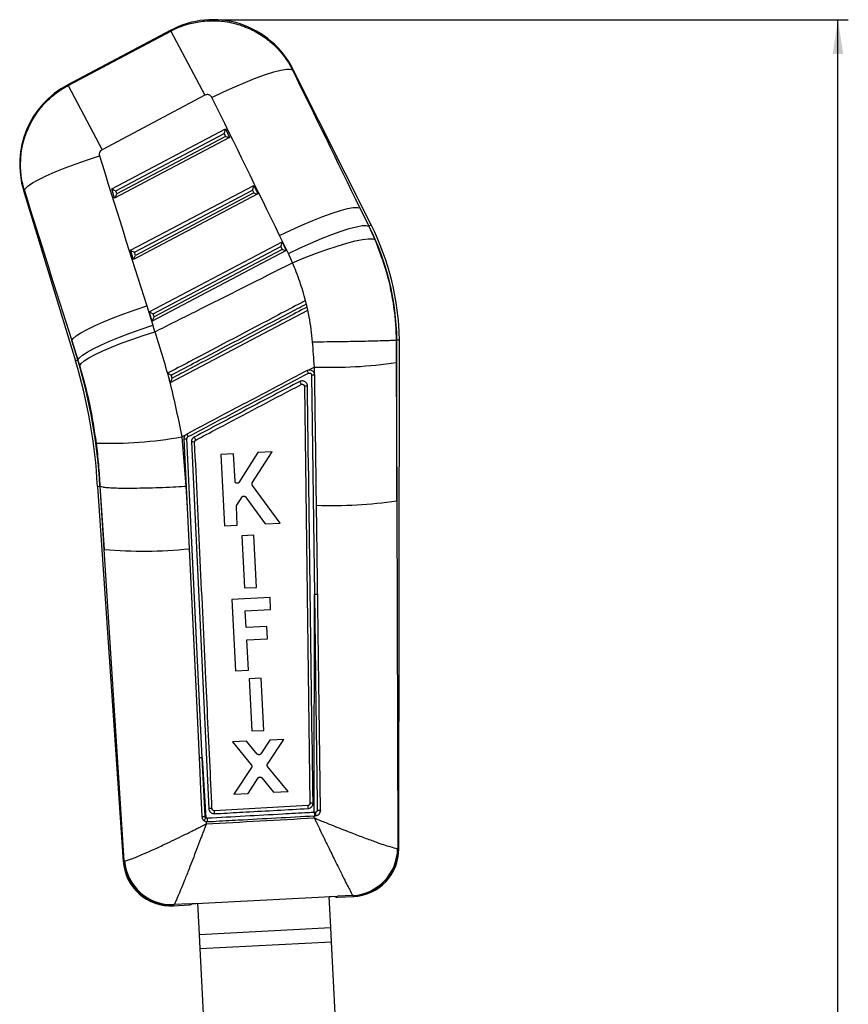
# Model space of a CAD drawing. Extents: x 22 to 388, y 36 to 275.
# Tile 6 of 10: x 117 to 197, y 174 to 269. Entities that reach past the tile are written whole.
import ezdxf

# ---------------------------------------------------------------- set-up
doc = ezdxf.new("R2010")
doc.units = 0
doc.layers.get('0').update_dxf_attribs({"linetype": 'CONTINUOUS'})
doc.styles.add('SLDTEXTSTYLE0', font='TXT', dxfattribs={"width": 0.75})
doc.dimstyles.new('SLDDIMSTYLE1', dxfattribs={"dimtxt": 3.5, "dimasz": 3.302, "dimexe": 0, "dimexo": 0.0625, "dimgap": 0.875, "dimtad": 1, "dimdec": 0, "dimrnd": 1e-09, "dimzin": 12, "dimtxsty": 'SLDTEXTSTYLE0', "dimsah": 1, "dimcen": 0.09, "dimazin": 3, "dimtfac": 1, "dimtofl": 0, "dimtmove": 0, "dimatfit": 3, "dimtolj": 1, "dimtzin": 12})

# ---------------------------------------------------------------- blocks, each defined once
blk = doc.blocks.new('_D_1')
at = {"color": 179, "linetype": 'CONTINUOUS'}
for p, q in [((136.524, 269.015), (196.784, 269.015)), ((195.784, 61.602), (195.784, 269.015)), ((148.175, 61.602), (196.784, 61.602))]:
    blk.add_line(p, q, dxfattribs=at)
for points in [[(195.784, 269.015), (195.276, 265.713), (196.292, 265.713)], [(195.784, 61.602), (196.292, 64.904), (195.276, 64.904)]]:
    blk.add_solid(points, dxfattribs=at)
at = {"color": 179, "linetype": 'CONTINUOUS', "insert": (191.272, 162.844, 0.1), "char_height": 3.5, "attachment_point": 1, "rotation": 90, "style": 'SLDTEXTSTYLE0'}
blk.add_mtext('207', dxfattribs=at)

msp = doc.modelspace()

# ---------------------------------------------------------------- linework, layer by layer
at = {"color": 7, "linetype": 'CONTINUOUS'}
for p, q in [((131.481356, 268.008846), (121.47981, 262.704069)), ((121.553496, 262.666884), (131.460685, 267.921615)), ((131.460685, 267.921615), (134.740169, 261.738525)), ((150.774913, 249.241995), (143.23387, 264.258804)), ((121.553496, 262.666884), (124.83298, 256.483795)), ((134.740169, 261.738525), (124.83298, 256.483795)), ((125.779204, 252.719953), (136.721966, 258.486539)), ((136.721966, 258.486539), (137.133166, 257.6677)), ((137.133166, 257.6677), (126.051007, 251.827655)), ((126.162226, 252.534168), (136.607282, 258.038474)), ((136.746599, 257.761045), (126.254316, 252.23185)), ((136.607282, 258.038474), (136.746599, 257.761045)), ((117.269267, 252.568311), (122.269668, 236.15259)), ((126.051007, 251.827655), (125.779204, 252.719953)), ((126.254316, 252.23185), (126.162226, 252.534168)), ((127.586061, 246.788257), (139.455482, 253.043171)), ((127.969083, 246.602472), (139.340797, 252.595106)), ((139.340797, 252.595106), (139.480115, 252.317676)), ((139.455482, 253.043171), (139.866681, 252.224332)), ((139.866681, 252.224332), (127.857864, 245.895959)), ((139.480115, 252.317676), (128.061172, 246.300154)), ((149.698855, 250.868397), (150.546896, 249.127491)), ((150.567816, 249.137996), (149.698855, 250.868397)), ((150.567816, 249.137996), (150.546896, 249.127491)), ((150.546896, 249.127491), (151.138572, 247.834462)), ((142.797013, 246.479783), (141.948972, 248.220689)), ((127.857864, 245.895959), (127.586061, 246.788257)), ((129.392918, 240.85656), (142.188997, 247.599802)), ((142.600196, 246.780963), (129.664721, 239.964263)), ((129.77594, 240.670776), (142.074312, 247.151737)), ((142.21363, 246.874307), (129.868029, 240.368457)), ((142.074312, 247.151737), (142.21363, 246.874307)), ((142.188997, 247.599802), (142.600196, 246.780963)), ((128.061172, 246.300154), (127.969083, 246.602472)), ((129.139631, 241.42667), (129.730572, 239.566393)), ((131.386296, 234.03106), (144.673576, 241.030275)), ((144.457607, 241.949846), (144.453784, 241.947833)), ((144.679869, 241.03359), (144.457607, 241.949846)), ((144.607575, 241.322725), (144.53467, 241.627884)), ((144.673576, 241.030275), (144.679869, 241.03359)), ((144.679869, 241.03359), (144.677934, 241.032571)), ((129.664721, 239.964263), (129.392918, 240.85656)), ((129.868029, 240.368457), (129.77594, 240.670776)), ((122.513573, 236.226886), (121.922632, 238.087163)), ((121.922632, 238.087163), (122.491354, 236.220118)), ((153.197322, 238.155986), (153.197145, 238.155971)), ((153.197145, 238.155971), (153.201288, 235.969272)), ((153.266645, 238.156526), (153.197322, 238.155986)), ((153.250754, 222.650056), (153.266645, 238.156526)), ((153.448096, 189.080851), (153.49839, 238.158317)), ((122.491354, 236.220118), (122.513573, 236.226886)), ((122.683337, 235.685523), (122.513573, 236.226886)), ((145.305233, 235.540669), (144.743663, 235.244789)), ((145.305601, 234.931576), (145.305233, 235.540669)), ((153.201288, 235.969272), (153.250754, 222.650056)), ((144.743663, 235.244789), (144.59699, 235.194609)), ((145.029405, 234.764706), (145.314793, 213.612627)), ((145.305601, 234.931576), (145.292332, 234.962182)), ((145.340945, 234.753106), (145.305601, 234.931576)), ((144.34022, 233.686227), (144.874351, 193.485952)), ((132.871418, 228.988432), (132.522735, 228.804638)), ((132.522735, 228.804638), (132.921562, 224.056441)), ((132.729342, 228.612399), (133.046231, 221.963716)), ((134.493625, 197.87235), (133.025769, 228.644521)), ((133.447983, 228.318002), (135.13268, 192.980555)), ((137.521324, 227.182801), (136.296737, 227.120116)), ((136.296737, 227.120116), (136.652104, 220.228086)), ((137.658227, 224.528447), (137.521324, 227.182801)), ((139.844635, 227.301727), (138.033251, 224.430049)), ((139.324021, 224.370134), (141.247699, 227.373547)), ((141.247699, 227.373547), (139.844635, 227.301727)), ((124.39386, 224.034515), (126.885106, 187.875579)), ((124.625193, 224.048441), (124.656842, 224.050345)), ((124.625193, 224.048441), (125.044097, 217.968305)), ((124.657603, 224.050131), (124.656842, 224.050345)), ((125.044097, 217.968305), (124.657603, 224.050131)), ((132.921562, 224.056441), (133.046231, 221.963716)), ((142.011878, 220.502522), (139.331513, 224.140431)), ((137.815553, 222.232709), (138.328873, 223.018487)), ((138.664653, 223.026733), (140.557245, 220.428031)), ((137.876752, 220.290792), (137.782865, 222.11156)), ((153.250754, 222.650056), (153.364615, 189.154282)), ((133.046231, 221.963716), (133.23315, 218.03791)), ((136.652104, 220.228086), (137.876752, 220.290792)), ((140.557245, 220.428031), (142.011878, 220.502522)), ((139.471272, 219.339182), (138.297713, 219.279106)), ((138.297713, 219.279106), (138.556993, 214.250572)), ((139.730595, 214.310663), (139.471272, 219.339182)), ((126.963969, 187.957851), (125.044097, 217.968305)), ((133.23315, 218.03791), (133.864369, 204.758414)), ((138.556993, 214.250572), (139.730595, 214.310663)), ((145.299664, 192.619491), (145.314793, 213.612627)), ((141.03154, 213.342759), (137.361199, 213.154176)), ((137.361199, 213.154176), (137.715144, 206.265453)), ((141.091842, 212.169125), (141.03154, 213.342759)), ((138.646138, 212.043464), (141.091842, 212.169125)), ((138.728725, 210.436095), (138.646138, 212.043464)), ((140.715181, 210.53816), (138.728725, 210.436095)), ((140.775482, 209.364525), (140.715181, 210.53816)), ((138.789026, 209.262461), (140.775482, 209.364525)), ((138.93978, 206.328375), (138.789026, 209.262461)), ((137.715144, 206.265453), (138.93978, 206.328375)), ((140.179405, 205.557316), (139.005845, 205.497242)), ((139.005845, 205.497242), (139.265131, 200.468777)), ((140.438736, 200.528866), (140.179405, 205.557316)), ((133.864369, 204.758414), (134.192607, 197.839924)), ((139.265131, 200.468777), (140.438736, 200.528866)), ((138.776795, 199.477638), (137.424276, 199.408404)), ((137.424276, 199.408404), (139.235651, 197.180171)), ((139.803251, 198.242254), (138.776795, 199.477638)), ((141.023262, 199.59263), (140.128772, 198.258163)), ((140.783055, 197.28556), (142.349872, 199.660536)), ((142.349872, 199.660536), (141.023262, 199.59263)), ((134.493625, 197.87235), (134.846344, 192.090454)), ((134.763802, 192.24661), (134.493625, 197.87235)), ((139.246899, 196.93919), (137.530524, 194.372127)), ((142.788127, 194.641314), (140.796272, 197.044494)), ((138.908212, 194.442665), (139.898823, 195.944284)), ((140.227271, 195.960473), (141.359028, 194.568146)), ((141.359028, 194.568146), (142.788127, 194.641314)), ((137.530524, 194.372127), (138.908212, 194.442665)), ((135.441439, 192.955244), (135.439156, 192.977175)), ((144.682262, 193.280335), (135.653635, 192.78335)), ((145.396333, 192.625002), (145.299664, 192.619491)), ((134.867787, 191.740045), (134.881395, 191.51776)), ((134.867787, 191.740045), (134.994146, 191.730947)), ((145.298906, 192.091173), (145.299206, 192.298113)), ((145.299206, 192.298113), (145.318253, 192.299163)), ((145.318253, 192.299163), (145.418337, 192.304682)), ((153.33089, 189.15039), (153.364615, 189.154282)), ((126.963969, 187.957851), (127.011723, 187.955316)), ((133.258973, 183.820459), (147.5303, 184.555108)), ((146.736243, 184.514232), (147.275903, 184.542012)), ((146.890135, 181.519059), (146.736243, 184.514232)), ((147.275903, 184.542012), (147.29399, 184.525498)), ((147.531274, 184.53764), (147.5303, 184.555108)), ((149.022615, 184.613959), (147.531274, 184.53764)), ((147.536554, 184.44295), (147.536534, 184.44331)), ((147.536554, 184.44295), (149.114969, 184.524049)), ((149.037433, 184.603732), (149.022615, 184.613959)), ((131.676174, 183.62804), (133.264182, 183.709632)), ((131.768232, 183.731493), (131.748402, 183.716193)), ((133.259572, 183.807716), (131.768232, 183.731493)), ((133.258973, 183.820459), (133.259572, 183.807716)), ((133.264121, 183.710936), (133.264182, 183.709632)), ((133.500872, 183.82005), (133.513371, 183.833554)), ((133.513371, 183.833554), (134.053036, 183.861334)), ((134.053036, 183.861334), (134.206866, 180.867389)), ((134.206866, 180.867389), (146.890135, 181.519059)), ((146.96069, 180.14587), (146.890135, 181.519059)), ((134.206866, 180.867389), (134.277421, 179.494201)), ((134.277421, 179.494201), (146.96069, 180.14587)), ((134.277421, 179.494201), (134.722797, 170.825954)), ((147.406067, 171.477624), (146.96069, 180.14587))]:
    msp.add_line(p, q, dxfattribs=at)
at = {"color": 8, "linetype": 'CONTINUOUS'}
for p, q in [((131.460685, 267.921615), (131.481356, 268.008846)), ((143.23387, 264.258804), (143.19821, 264.170821)), ((121.47981, 262.704069), (121.553496, 262.666884)), ((117.351259, 252.541131), (117.269267, 252.568311)), ((150.567816, 249.137996), (150.774913, 249.241995)), ((122.269668, 236.15259), (122.491354, 236.220118)), ((124.394741, 224.034576), (124.625193, 224.048441)), ((153.364615, 189.154282), (153.448096, 189.080851)), ((126.885106, 187.875579), (126.963969, 187.957851)), ((149.114969, 184.524049), (149.037433, 184.603732)), ((131.748402, 183.716193), (131.676174, 183.62804))]:
    msp.add_line(p, q, dxfattribs=at)
at = {"color": 7, "linetype": 'CONTINUOUS', "flags": 128}
for points in [[(135.429216, 261.513515), (136.54161, 262.049178), (137.640262, 262.549563), (138.699642, 263.003042), (139.695131, 263.399078), (140.603597, 263.728466), (141.403927, 263.983554), (142.077523, 264.158412), (142.608733, 264.248978), (142.985212, 264.253146), (143.19821, 264.170821)], [(117.351259, 252.541131), (117.445683, 252.740546), (117.711536, 252.988363), (118.142871, 253.279038), (118.730041, 253.606071), (119.459912, 253.962147), (120.316159, 254.3393), (121.27963, 254.729095), (122.328773, 255.122813), (123.440123, 255.511648), (124.588822, 255.886902)], [(141.948972, 248.220689), (143.036172, 248.737506), (144.110871, 249.221215), (145.149335, 249.661135), (146.128633, 250.047552), (147.027138, 250.371931), (147.825008, 250.62711), (148.504625, 250.807453), (149.05098, 250.908979), (149.452009, 250.929444), (149.698855, 250.868397)], [(142.797013, 246.479783), (143.884214, 246.9966), (144.958913, 247.480309), (145.997377, 247.920229), (146.976675, 248.306646), (147.87518, 248.631025), (148.67305, 248.886204), (149.352667, 249.066547), (149.899022, 249.168072), (150.300051, 249.188538), (150.546896, 249.127491)], [(143.196737, 245.597286), (144.316939, 246.056159), (145.423775, 246.482877), (146.492549, 246.867919), (147.499417, 247.202694), (148.421915, 247.479733), (149.239462, 247.692856), (149.933818, 247.837308), (150.489492, 247.909865), (150.894085, 247.90891), (151.138572, 247.834462)], [(121.922632, 238.087163), (122.055706, 238.294566), (122.3502, 238.547597), (122.799864, 238.840886), (123.395152, 239.168207), (124.123431, 239.522613), (124.969242, 239.896582), (125.914631, 240.282176), (126.939533, 240.671209), (128.022193, 241.055426), (129.139631, 241.42667)], [(122.513573, 236.226886), (122.646647, 236.434289), (122.941141, 236.68732), (123.390805, 236.980609), (123.986094, 237.30793), (124.714372, 237.662336), (125.560183, 238.036305), (126.505572, 238.421898), (127.530474, 238.810932), (128.613134, 239.195149), (129.730572, 239.566393)], [(122.683337, 235.685523), (122.818594, 235.890874), (123.115439, 236.139967), (123.567587, 236.427527), (124.165459, 236.747461), (124.896392, 237.092994), (125.744902, 237.456806), (126.693018, 237.831191), (127.720655, 238.208219), (128.806048, 238.579904), (129.926204, 238.938372)], [(134.192607, 197.839924), (134.220544, 197.25071), (134.335671, 194.821979), (134.459251, 192.21386)]]:
    msp.add_lwpolyline(points, dxfattribs=at)
at = {"color": 7, "linetype": 'CONTINUOUS'}
for centre, radius, start, end in [((135.523914, 260.387069), 8.6275, 26.30508279, 118.32697453), ((125.522367, 255.082292), 8.6275, 117.59100622, 197.22800835), ((127.860671, 237.735071), 25.409469, 0.95038146, 26.6645875), ((127.860671, 237.735071), 25.641212, 0.94635199, 26.6645875), ((73.976681, 221.442041), 50.483788, 2.94295238, 16.94128484), ((73.976681, 221.442041), 50.715531, 2.94587368, 16.94128484), ((146.847696, 280.072148), 44.558184, 268.016206, 278.1977989), ((129.004462, 226.811845), 17.703041, 27.33559919, 28.26309764), ((125.488008, 268.837301), 40.646051, 268.32088242, 279.96652851), ((117.723054, 220.235063), 18.139297, 27.12125958, 28.14237486), ((133.589967, 226.942234), 1.383075, 82.95157557, 95.89227217), ((146.98687, 265.454953), 43.260784, 268.04222989, 278.32532589), ((128.789517, 259.075197), 41.27717, 264.79391736, 276.18006985), ((145.409573, 212.064016), 1.551509, 82.06782582, 93.50234304), ((134.48173, 196.569361), 1.303043, 89.47696875, 102.81965596), ((152.692778, 193.503454), 17.054353, 182.41997889, 183.38173318), ((166.170011, 194.346597), 21.514188, 182.84079286, 183.60661833), ((173.030439, 194.068018), 27.768581, 182.99014804, 183.65220762), ((151.475088, 192.881653), 6.08417, 182.41768216, 185.44161964), ((136.618078, 190.733057), 2.231943, 142.54280984, 150.70969448), ((156.884535, 193.058078), 21.930581, 182.62741869, 183.46936467), ((148.74907, 189.187759), 4.581972, 273.42260672, 359.53270743), ((148.788901, 189.172729), 4.575751, 273.11354933, 359.76902035), ((148.880599, 189.085532), 4.5675, 272.18387419, 0.52022706), ((131.441804, 188.189522), 4.5675, 183.19152316, 273.5120946), ((131.528078, 188.286837), 4.575951, 184.12280924, 272.75976045), ((131.581484, 188.311292), 4.583605, 184.45424156, 272.33502408)]:
    msp.add_arc(centre, radius, start, end, dxfattribs=at)
for centre, major_axis, ratio, start_param, end_param in [((81.073206, 252.336821), (-171.193143, 341.333352), 0.159482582, 4.6282833, 4.667138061), ((80.55214, 253.319232), (-171.217041, 341.321352), 0.138218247, 4.628262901, 4.667117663), ((136.587742, 258.075315), (0.132433, 0.413134), 0.068966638, 4.645223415, 6.206597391), ((136.727059, 257.797885), (0.405196, -0.129888), 0.068599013, 4.782605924, 6.216019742), ((166.582083, 298.949141), (-112.007131, 372.572191), 0.135617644, 1.645791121, 1.684931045), ((167.103149, 297.966729), (-111.788665, 372.638699), 0.156481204, 1.645959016, 1.68509894), ((126.142686, 252.571009), (0.364064, -0.151808), 0.067363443, 3.232773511, 4.794147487), ((139.321257, 252.631946), (0.132433, 0.413134), 0.068966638, 4.645223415, 6.206597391), ((126.234776, 252.268691), (0.183327, 0.439653), 0.06773113, 3.223351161, 4.656764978), ((139.460575, 252.354516), (0.405196, -0.129888), 0.068599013, 4.782605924, 6.216019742), ((127.949543, 246.639312), (0.364064, -0.151808), 0.067363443, 3.232773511, 4.794147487), ((142.054772, 247.188577), (0.132433, 0.413134), 0.068966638, 4.645223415, 6.206597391), ((142.19409, 246.911148), (0.405196, -0.129888), 0.068599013, 4.782605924, 6.216019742), ((128.041632, 246.336994), (0.183327, 0.439653), 0.06773113, 3.223351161, 4.656764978), ((127.241532, 238.902389), (-8.108146, 15.286976), 0.999926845, 4.622021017, 4.678015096), ((129.7564, 240.707616), (0.364064, -0.151808), 0.067363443, 3.232773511, 4.794147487), ((129.848489, 240.405298), (0.183327, 0.439653), 0.06773113, 3.223351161, 4.656764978), ((73.788307, 221.797198), (-27.50517, 51.857834), 0.999926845, 4.521084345, 4.532290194), ((144.146931, 245.249123), (-3.390966, 60.806101), 0.069928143, 3.085457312, 3.141276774), ((130.403935, 244.543004), (-2.858904, 60.833439), 0.069928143, 3.141908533, 3.198673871)]:
    msp.add_ellipse(centre, major_axis=major_axis, ratio=ratio, start_param=start_param, end_param=end_param, dxfattribs=at)
for points, knots in [([(131.460685, 267.921615), (131.841379, 268.101996), (132.602766, 268.462758), (133.882631, 268.801779), (135.251861, 268.953676), (136.77378, 268.869682), (138.268944, 268.508906), (139.678246, 267.877413), (140.895881, 267.068091), (141.951589, 266.063827), (142.709434, 265.075363), (143.068585, 264.410709), (143.19821, 264.170821)], [0, 0, 0, 0, 0.092114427, 0.184228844, 0.28839258, 0.392556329, 0.516343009, 0.622683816, 0.729024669, 0.834678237, 0.940331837, 1, 1, 1, 1]), ([(117.351259, 252.541131), (117.2744, 252.825534), (117.068608, 253.587038), (116.942936, 254.871829), (117.044447, 256.492385), (117.462395, 258.052963), (118.161013, 259.481161), (118.99434, 260.654067), (120.014499, 261.668249), (120.902534, 262.308142), (121.437232, 262.602812), (121.553496, 262.666884)], [0, 0, 0, 0, 0.074457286, 0.199363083, 0.32426883, 0.483490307, 0.604085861, 0.724681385, 0.845548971, 0.966416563, 1, 1, 1, 1]), ([(135.429216, 261.513515), (135.421637, 261.527794), (135.387387, 261.592325), (135.29907, 261.691637), (135.168314, 261.765602), (135.025967, 261.800449), (134.883496, 261.799451), (134.785951, 261.757986), (134.740169, 261.738525)], [0, 0, 0, 0, 0.060463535, 0.273245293, 0.486139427, 0.609924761, 0.816920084, 1, 1, 1, 1]), ([(124.83298, 256.483795), (124.826129, 256.48003), (124.770165, 256.449274), (124.676873, 256.369767), (124.599745, 256.238945), (124.561693, 256.091871), (124.563975, 255.976397), (124.584161, 255.90369), (124.588822, 255.886902)], [0, 0, 0, 0, 0.0335109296, 0.2737593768, 0.5139528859, 0.6736939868, 0.9246557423, 1, 1, 1, 1]), ([(151.138572, 247.834462), (151.53803, 246.786741), (152.344392, 244.671765), (152.89302, 241.920479), (153.14187, 239.736366), (153.178813, 238.683474), (153.197322, 238.155986)], [0, 0, 0, 0, 0.338287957, 0.682883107, 0.841128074, 1, 1, 1, 1]), ([(129.926204, 238.938372), (131.217932, 239.583898), (135.645064, 241.796305), (140.065837, 244.021411), (143.196737, 245.597286)], [0, 0, 0, 0, 0.2917754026, 1, 1, 1, 1]), ([(144.453784, 241.947833), (144.279495, 242.567622), (143.929619, 243.811812), (143.441634, 245.000659), (143.196737, 245.597286)], [0, 0, 0, 0, 0.498146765, 1, 1, 1, 1]), ([(144.453784, 241.947833), (144.304035, 241.868952), (143.435862, 241.41164), (139.693996, 239.440605), (135.409056, 237.183505), (131.84254, 235.304837), (131.149715, 234.939891)], [0, 0, 0, 0, 0.0337677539, 0.1957685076, 0.8437715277, 1, 1, 1, 1]), ([(131.512717, 234.770398), (131.692334, 234.864984), (132.59042, 235.337912), (136.362377, 237.32422), (140.52341, 239.515465), (143.965963, 241.32839), (144.53467, 241.627884)], [0, 0, 0, 0, 0.041380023, 0.206900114, 0.868980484, 1, 1, 1, 1]), ([(144.607575, 241.322725), (144.427959, 241.228136), (143.529883, 240.755188), (139.757957, 238.768818), (135.598724, 236.578527), (132.157938, 234.766624), (131.591027, 234.468091)], [0, 0, 0, 0, 0.0413972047, 0.2069860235, 0.8693413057, 1, 1, 1, 1]), ([(145.139877, 237.970073), (145.049301, 238.776169), (144.933869, 239.803467), (144.719693, 240.812917), (144.673576, 241.030275)], [0, 0, 0, 0, 0.784676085, 1, 1, 1, 1]), ([(129.926204, 238.938372), (130.445297, 237.289954), (131.491433, 233.96787), (132.17723, 230.534414), (132.522735, 228.804638)], [0, 0, 0, 0, 0.496199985, 1, 1, 1, 1]), ([(145.139877, 237.970073), (145.185804, 237.97058), (145.537929, 237.974464), (146.345513, 237.984054), (147.540184, 238.000367), (148.813812, 238.020707), (149.980241, 238.042633), (151.010863, 238.065563), (151.871697, 238.088984), (152.539989, 238.112265), (153.009807, 238.134983), (153.134699, 238.148975), (153.197145, 238.155971)], [0, 0, 0, 0, 0.011482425, 0.088035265, 0.202035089, 0.316034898, 0.430030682, 0.544026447, 0.658019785, 0.772013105, 0.886006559, 1, 1, 1, 1]), ([(145.305233, 235.540669), (145.277229, 235.945236), (145.221209, 236.754541), (145.166992, 237.564839), (145.139877, 237.970073)], [0, 0, 0, 0, 0.4998950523, 1, 1, 1, 1]), ([(153.266645, 238.156526), (153.420552, 238.157721), (153.575049, 238.15892), (153.497801, 238.15832), (153.497506, 238.158318)], [0, 0, 0, 0, 0.996187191, 1, 1, 1, 1]), ([(124.297, 228.208703), (124.109242, 229.463568), (123.729906, 231.998827), (123.034528, 234.448402), (122.683337, 235.685523)], [0, 0, 0, 0, 0.4949650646, 1, 1, 1, 1]), ([(131.149715, 234.939891), (131.19835, 234.753056), (131.277189, 234.450194), (131.356075, 234.147155), (131.386296, 234.03106)], [0, 0, 0, 0, 0.61689656, 1, 1, 1, 1]), ([(131.512717, 234.770398), (131.51163, 234.770875), (131.466142, 234.790855), (131.378537, 234.829791), (131.273078, 234.877939), (131.202182, 234.911515), (131.159749, 234.932719), (131.152998, 234.937545), (131.149715, 234.939891)], [0, 0, 0, 0, 0.006562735, 0.274717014, 0.524349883, 0.693231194, 0.850841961, 1, 1, 1, 1]), ([(131.591027, 234.468091), (131.590545, 234.467006), (131.570893, 234.422743), (131.524904, 234.320082), (131.463829, 234.186539), (131.418866, 234.09158), (131.394187, 234.042043), (131.389164, 234.034852), (131.386642, 234.031242)], [0, 0, 0, 0, 0.005771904, 0.235421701, 0.548320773, 0.748197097, 0.873604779, 1, 1, 1, 1]), ([(131.591027, 234.468091), (131.582749, 234.500047), (131.556643, 234.600827), (131.530542, 234.701588), (131.512717, 234.770398)], [0, 0, 0, 0, 0.317086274, 1, 1, 1, 1]), ([(144.596991, 235.194607), (142.663992, 234.176339), (138.797992, 232.139801), (134.931959, 230.103352), (132.998942, 229.085127)], [0, 0, 0, 0, 0.499999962, 1, 1, 1, 1]), ([(133.134657, 228.834535), (135.048067, 229.842112), (138.913428, 231.877561), (142.778723, 233.913161), (144.730642, 234.94111)], [0, 0, 0, 0, 0.495014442, 1, 1, 1, 1]), ([(144.73064, 234.941113), (144.753111, 234.950146), (144.79698, 234.967778), (144.868428, 234.963928), (144.933204, 234.938812), (144.985622, 234.893296), (145.021589, 234.83308), (145.026797, 234.78748), (145.029399, 234.764706)], [0, 0, 0, 0, 0.173761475, 0.339221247, 0.504559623, 0.669827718, 0.835099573, 1, 1, 1, 1]), ([(145.292332, 234.962182), (145.271554, 234.998866), (145.222608, 235.085284), (145.099921, 235.187973), (144.938785, 235.251552), (144.814593, 235.256428), (144.751047, 235.246001), (144.743663, 235.244789)], [0, 0, 0, 0, 0.1907140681, 0.4492676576, 0.707735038, 0.9660411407, 1, 1, 1, 1]), ([(145.340954, 234.752939), (145.335836, 234.754924), (145.325264, 234.759023), (145.254385, 234.763466), (145.151125, 234.765877), (145.069977, 234.765196), (145.029403, 234.764856)], [0, 0, 0, 0, 0.238339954, 0.492226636, 0.746113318, 1, 1, 1, 1]), ([(145.508957, 222.219421), (145.50686, 222.376507), (145.493939, 223.344306), (145.445957, 226.934315), (145.392049, 230.955125), (145.348861, 234.165244), (145.340952, 234.753106)], [0, 0, 0, 0, 0.037599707, 0.231650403, 0.859293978, 1, 1, 1, 1]), ([(143.894343, 234.149756), (142.198407, 233.256621), (138.806282, 231.470217), (135.414106, 229.68393), (133.717892, 228.79072)], [0, 0, 0, 0, 0.499962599, 1, 1, 1, 1]), ([(133.867821, 228.504319), (134.026889, 228.588106), (134.904376, 229.050313), (138.295758, 230.83671), (141.528051, 232.539379), (144.041932, 233.863611)], [0, 0, 0, 0, 0.046903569, 0.258739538, 1, 1, 1, 1]), ([(144.637596, 233.706991), (144.63758, 233.707837), (144.636503, 233.765643), (144.614229, 233.880864), (144.529232, 234.026261), (144.42329, 234.11917), (144.299745, 234.183433), (144.156541, 234.215396), (144.006755, 234.199883), (143.924442, 234.163178), (143.894343, 234.149756)], [0, 0, 0, 0, 0.002465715, 0.168513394, 0.334546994, 0.484597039, 0.572485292, 0.738423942, 0.904351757, 1, 1, 1, 1]), ([(143.894343, 234.149756), (143.899748, 234.139372), (143.912895, 234.114115), (143.941569, 234.05893), (143.978514, 233.987646), (144.013951, 233.918938), (144.036343, 233.87515), (144.040195, 233.867196), (144.041932, 233.863611)], [0, 0, 0, 0, 0.073718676, 0.17930964, 0.394110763, 0.608909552, 0.823707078, 1, 1, 1, 1]), ([(144.041932, 233.863611), (144.062023, 233.871682), (144.104713, 233.888831), (144.175445, 233.886355), (144.241545, 233.861057), (144.295386, 233.816902), (144.315879, 233.776732), (144.325875, 233.757136)], [0, 0, 0, 0, 0.189476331, 0.402606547, 0.60483003, 0.807220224, 1, 1, 1, 1]), ([(144.325875, 233.757136), (144.326412, 233.755765), (144.335206, 233.733277), (144.33779, 233.709012), (144.340217, 233.686227)], [0, 0, 0, 0, 0.060955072, 1, 1, 1, 1]), ([(144.637596, 233.706991), (144.598387, 233.706121), (144.51997, 233.704379), (144.421882, 233.699049), (144.353468, 233.69254), (144.34464, 233.688033), (144.340226, 233.685779)], [0, 0, 0, 0, 0.24999997, 0.49999996, 0.74999997, 1, 1, 1, 1]), ([(145.176773, 193.506238), (145.08777, 200.200821), (144.909619, 213.600878), (144.728319, 227.001323), (144.637596, 233.706991)], [0, 0, 0, 0, 0.499593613, 1, 1, 1, 1]), ([(132.871418, 228.988432), (132.83965, 228.948904), (132.771843, 228.864538), (132.730637, 228.728774), (132.729666, 228.642006), (132.729335, 228.612399)], [0, 0, 0, 0, 0.36737786, 0.784133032, 1, 1, 1, 1]), ([(132.998942, 229.085127), (132.954835, 229.056912), (132.90948, 229.027899), (132.872437, 228.989488), (132.871418, 228.988432)], [0, 0, 0, 0, 0.9724854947, 1, 1, 1, 1]), ([(132.998942, 229.085127), (133.000684, 229.082241), (133.004167, 229.07647), (133.029273, 229.030341), (133.065885, 228.962363), (133.098409, 228.901581), (133.121515, 228.858343), (133.129001, 228.844326), (133.134324, 228.83436)], [0, 0, 0, 0, 0.2238239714, 0.4476479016, 0.67147298, 0.8953002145, 0.9255539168, 1, 1, 1, 1]), ([(133.025769, 228.644521), (133.026292, 228.660899), (133.027555, 228.700508), (133.051647, 228.759897), (133.090921, 228.807493), (133.122676, 228.82713), (133.134656, 228.834538)], [0, 0, 0, 0, 0.212941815, 0.514984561, 0.817017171, 1, 1, 1, 1]), ([(133.717892, 228.790719), (133.695706, 228.777647), (133.624426, 228.735652), (133.527448, 228.631475), (133.454644, 228.478649), (133.450127, 228.369719), (133.447983, 228.318002)], [0, 0, 0, 0, 0.13463596, 0.432558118, 0.730591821, 1, 1, 1, 1]), ([(124.656842, 224.050345), (124.618237, 224.744706), (124.540961, 226.134592), (124.378366, 227.516946), (124.297, 228.208703)], [0, 0, 0, 0, 0.4995807, 1, 1, 1, 1]), ([(132.729302, 228.613232), (132.732582, 228.61544), (132.739141, 228.619856), (132.791383, 228.627637), (132.868362, 228.635187), (132.940475, 228.640123), (132.993722, 228.643034), (133.013812, 228.643966), (133.025769, 228.644521)], [0, 0, 0, 0, 0.217853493, 0.435706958, 0.6535612, 0.871417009, 0.92346682, 1, 1, 1, 1]), ([(133.759682, 228.314857), (133.760752, 228.337138), (133.76295, 228.382922), (133.794806, 228.445385), (133.833845, 228.484699), (133.860714, 228.500214), (133.867821, 228.504318)], [0, 0, 0, 0, 0.2894606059, 0.5947769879, 0.8928108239, 1, 1, 1, 1]), ([(135.439156, 192.977175), (135.432922, 193.1088), (135.388342, 194.050055), (135.190315, 198.229829), (134.637925, 209.877487), (134.121673, 220.715413), (133.759682, 228.314857)], [0, 0, 0, 0, 0.011174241, 0.079907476, 0.354840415, 1, 1, 1, 1]), ([(124.657603, 224.050131), (124.721769, 224.026167), (124.850099, 223.97824), (125.324408, 223.925653), (125.996516, 223.88978), (126.86037, 223.872218), (127.893114, 223.873925), (129.060713, 223.894208), (130.334584, 223.933236), (131.588188, 223.985671), (132.459395, 224.030405), (132.873812, 224.053751), (132.921562, 224.056441)], [0, 0, 0, 0, 0.112227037, 0.224454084, 0.336681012, 0.448907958, 0.561137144, 0.673366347, 0.785599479, 0.897832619, 0.988228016, 1, 1, 1, 1]), ([(137.821483, 224.339474), (137.799475, 224.346174), (137.755463, 224.359573), (137.703006, 224.405929), (137.667499, 224.463953), (137.661228, 224.507576), (137.658227, 224.528447)], [0, 0, 0, 0, 0.25503237, 0.510044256, 0.765582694, 1, 1, 1, 1]), ([(138.033251, 224.430049), (138.019132, 224.411928), (137.990892, 224.375684), (137.928872, 224.343239), (137.870021, 224.332561), (137.834479, 224.337623), (137.821483, 224.339474)], [0, 0, 0, 0, 0.279842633, 0.559709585, 0.839009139, 1, 1, 1, 1]), ([(139.331513, 224.140431), (139.319797, 224.160706), (139.296364, 224.201256), (139.289515, 224.272303), (139.301684, 224.329949), (139.318502, 224.360205), (139.324021, 224.370134)], [0, 0, 0, 0, 0.2866812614, 0.5733630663, 0.8599849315, 1, 1, 1, 1]), ([(138.328873, 223.018487), (138.344044, 223.036601), (138.374387, 223.072828), (138.439311, 223.103922), (138.500416, 223.112802), (138.536974, 223.106187), (138.550481, 223.103744)], [0, 0, 0, 0, 0.279088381, 0.558200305, 0.836768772, 1, 1, 1, 1]), ([(138.550481, 223.103744), (138.572597, 223.095928), (138.61731, 223.080127), (138.648759, 223.044657), (138.664653, 223.026732)], [0, 0, 0, 0, 0.494613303, 1, 1, 1, 1]), ([(137.782865, 222.11156), (137.783682, 222.13459), (137.785207, 222.177598), (137.805928, 222.215229), (137.815553, 222.232709)], [0, 0, 0, 0, 0.535505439, 1, 1, 1, 1]), ([(145.623683, 213.60068), (145.621023, 213.801054), (145.607603, 214.812127), (145.57327, 217.395625), (145.537671, 220.068168), (145.51282, 221.930016), (145.508957, 222.219421)], [0, 0, 0, 0, 0.069746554, 0.351936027, 0.899265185, 1, 1, 1, 1]), ([(145.314793, 213.612627), (145.349661, 210.910239), (145.439047, 203.982683), (145.527369, 197.055371), (145.581237, 192.83035)], [0, 0, 0, 0, 0.3900924, 1, 1, 1, 1]), ([(145.897614, 192.817968), (145.89545, 192.983292), (145.882674, 193.959272), (145.827387, 198.177901), (145.738445, 204.940095), (145.659579, 210.891776), (145.623683, 213.60068)], [0, 0, 0, 0, 0.023865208, 0.140887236, 0.608975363, 1, 1, 1, 1]), ([(139.944032, 198.169884), (139.921191, 198.174018), (139.875508, 198.182285), (139.829336, 198.213586), (139.808557, 198.236422), (139.803251, 198.242254)], [0, 0, 0, 0, 0.426814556, 0.853610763, 1, 1, 1, 1]), ([(140.128766, 198.258166), (140.113601, 198.240465), (140.083269, 198.205062), (140.017117, 198.172476), (139.968902, 198.170766), (139.944032, 198.169884)], [0, 0, 0, 0, 0.326220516, 0.652454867, 1, 1, 1, 1]), ([(139.235651, 197.180171), (139.248344, 197.160934), (139.273729, 197.12246), (139.284548, 197.053129), (139.275222, 196.989475), (139.255426, 196.954328), (139.246899, 196.93919)], [0, 0, 0, 0, 0.266152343, 0.532298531, 0.798558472, 1, 1, 1, 1]), ([(140.796272, 197.044494), (140.78341, 197.063568), (140.757688, 197.101716), (140.746196, 197.170806), (140.754897, 197.2347), (140.774528, 197.270159), (140.783055, 197.28556)], [0, 0, 0, 0, 0.265351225, 0.530696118, 0.796160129, 1, 1, 1, 1]), ([(139.898823, 195.944284), (139.913854, 195.962302), (139.943917, 195.99834), (140.008412, 196.029464), (140.061401, 196.037004), (140.090533, 196.034133), (140.096536, 196.033542)], [0, 0, 0, 0, 0.3068954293, 0.6138042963, 0.9204102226, 1, 1, 1, 1]), ([(140.096536, 196.033542), (140.1191, 196.028135), (140.164225, 196.017321), (140.205909, 195.985231), (140.224093, 195.964157), (140.227272, 195.960473)], [0, 0, 0, 0, 0.452120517, 0.904220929, 1, 1, 1, 1]), ([(145.299664, 192.619491), (145.096971, 192.608361), (144.083503, 192.552708), (140.642617, 192.363768), (137.404426, 192.186009), (134.977008, 192.052757)], [0, 0, 0, 0, 0.058907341, 0.294536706, 1, 1, 1, 1]), ([(135.439156, 192.977175), (135.434333, 192.979288), (135.424608, 192.98355), (135.35398, 192.986163), (135.252706, 192.985522), (135.172689, 192.98221), (135.13268, 192.980555)], [0, 0, 0, 0, 0.246927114, 0.497951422, 0.748975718, 1, 1, 1, 1]), ([(135.13268, 192.980555), (135.137991, 192.937871), (135.150365, 192.838409), (135.225513, 192.695908), (135.350706, 192.576518), (135.505458, 192.503619), (135.615494, 192.499446), (135.668123, 192.497449)], [0, 0, 0, 0, 0.161074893, 0.375337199, 0.589533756, 0.803678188, 1, 1, 1, 1]), ([(135.653635, 192.78335), (135.63048, 192.784497), (135.584169, 192.786791), (135.521088, 192.81909), (135.472212, 192.868728), (135.448661, 192.918042), (135.44287, 192.947871), (135.441439, 192.955244)], [0, 0, 0, 0, 0.231275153, 0.462558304, 0.693618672, 0.924270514, 1, 1, 1, 1]), ([(135.668122, 192.497457), (135.870815, 192.508583), (136.884281, 192.564213), (139.894384, 192.729451), (142.701795, 192.883599), (144.698433, 192.99323)], [0, 0, 0, 0, 0.067337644, 0.336688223, 1, 1, 1, 1]), ([(144.874352, 193.485952), (144.872353, 193.463061), (144.868357, 193.417281), (144.833908, 193.355929), (144.782703, 193.309241), (144.728621, 193.285551), (144.694066, 193.281664), (144.682262, 193.280336)], [0, 0, 0, 0, 0.221082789, 0.442158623, 0.66342479, 0.885022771, 1, 1, 1, 1]), ([(144.698432, 192.993234), (144.749764, 193.000913), (144.857802, 193.017076), (145.002973, 193.105698), (145.114484, 193.237709), (145.170449, 193.379608), (145.175033, 193.471395), (145.176773, 193.506238)], [0, 0, 0, 0, 0.20036817, 0.421708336, 0.64307493, 0.86450938, 1, 1, 1, 1]), ([(145.176773, 193.506238), (145.137065, 193.505481), (145.057647, 193.503966), (144.957731, 193.498845), (144.887906, 193.492468), (144.878871, 193.488015), (144.874353, 193.485789)], [0, 0, 0, 0, 0.250000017, 0.500000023, 0.750000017, 1, 1, 1, 1]), ([(145.581244, 192.83035), (145.580767, 192.818509), (145.579377, 192.783993), (145.560368, 192.728742), (145.518946, 192.674477), (145.462143, 192.63581), (145.418148, 192.628582), (145.396334, 192.624999)], [0, 0, 0, 0, 0.117076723, 0.341275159, 0.563674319, 0.783649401, 1, 1, 1, 1]), ([(145.418337, 192.304681), (145.478089, 192.314366), (145.603296, 192.334661), (145.75689, 192.445661), (145.859508, 192.595448), (145.8956, 192.725429), (145.897229, 192.80008), (145.89762, 192.817968)], [0, 0, 0, 0, 0.233023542, 0.488288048, 0.709340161, 0.930351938, 1, 1, 1, 1]), ([(145.581237, 192.83035), (145.601709, 192.830569), (145.642653, 192.831006), (145.702227, 192.830774), (145.757384, 192.82989), (145.805921, 192.828324), (145.845932, 192.826152), (145.875554, 192.823452), (145.892537, 192.820668), (145.896144, 192.818759), (145.897614, 192.817982)], [0, 0, 0, 0, 0.130080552, 0.260161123, 0.390241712, 0.520322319, 0.650402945, 0.78048359, 0.910564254, 1, 1, 1, 1]), ([(134.459251, 192.21386), (134.462845, 192.215946), (134.47032, 192.220286), (134.521124, 192.228138), (134.597109, 192.235939), (134.682536, 192.242339), (134.739535, 192.245335), (134.763802, 192.24661)], [0, 0, 0, 0, 0.2013902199, 0.4189204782, 0.6364508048, 0.8452180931, 1, 1, 1, 1]), ([(134.459251, 192.21386), (134.469313, 192.150932), (134.488436, 192.031332), (134.577242, 191.901089), (134.646513, 191.845162), (134.671484, 191.825001)], [0, 0, 0, 0, 0.4152375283, 0.7892027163, 1, 1, 1, 1]), ([(134.671484, 191.825001), (134.715214, 191.798537), (134.777149, 191.761056), (134.847197, 191.744818), (134.867787, 191.740045)], [0, 0, 0, 0, 0.706049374, 1, 1, 1, 1]), ([(134.846344, 192.090454), (134.829598, 192.105702), (134.795925, 192.136363), (134.769999, 192.193411), (134.765585, 192.231305), (134.763802, 192.24661)], [0, 0, 0, 0, 0.370973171, 0.745939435, 1, 1, 1, 1]), ([(134.977009, 192.052752), (134.953506, 192.053473), (134.906713, 192.054906), (134.866406, 192.078641), (134.846344, 192.090454)], [0, 0, 0, 0, 0.502267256, 1, 1, 1, 1]), ([(134.881395, 191.51776), (136.599098, 191.612705), (140.071555, 191.804644), (143.544105, 191.994986), (145.298906, 192.091173)], [0, 0, 0, 0, 0.494665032, 1, 1, 1, 1]), ([(134.994146, 191.730952), (135.176188, 191.740969), (136.168997, 191.795601), (139.604014, 191.984667), (142.856994, 192.163701), (145.299206, 192.298113)], [0, 0, 0, 0, 0.052995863, 0.289025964, 1, 1, 1, 1]), ([(145.298906, 192.091173), (145.304585, 192.088826), (145.311221, 192.086083), (145.322066, 192.081601), (145.334592, 192.076425), (145.358513, 192.066543), (145.398961, 192.049841), (145.46687, 192.021823), (145.580931, 191.974823), (145.772758, 191.895953), (146.096575, 191.763309), (146.649395, 191.538294), (147.629122, 191.143985), (148.867174, 190.656547), (150.162821, 190.162812), (151.19102, 189.786071), (152.000394, 189.504961), (152.752415, 189.262666), (153.183085, 189.151942), (153.302885, 189.150684), (153.33089, 189.15039)], [0, 0, 0, 0, 0.001490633, 0.001741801, 0.002846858, 0.00477859, 0.008021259, 0.013465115, 0.022607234, 0.037973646, 0.063867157, 0.107815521, 0.184018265, 0.325715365, 0.450189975, 0.574613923, 0.675061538, 0.77548276, 0.947515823, 1, 1, 1, 1]), ([(145.298906, 192.091173), (145.301556, 192.085635), (145.304651, 192.079164), (145.309713, 192.068584), (145.315559, 192.056363), (145.326723, 192.033029), (145.345596, 191.99359), (145.377279, 191.9274), (145.430488, 191.816288), (145.519959, 191.629591), (145.670953, 191.314914), (145.928628, 190.779073), (146.38496, 189.833735), (146.960949, 188.6493), (147.562746, 187.425108), (148.039437, 186.467694), (148.413752, 185.728505), (148.76041, 185.059377), (148.957256, 184.702396), (149.010231, 184.630715), (149.022615, 184.613959)], [0, 0, 0, 0, 0.001490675, 0.00174181, 0.002848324, 0.0047808, 0.008024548, 0.013469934, 0.022614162, 0.037983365, 0.063880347, 0.107832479, 0.184037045, 0.3257156, 0.450190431, 0.574614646, 0.675062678, 0.775484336, 0.947516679, 1, 1, 1, 1]), ([(127.011723, 187.955316), (127.073016, 187.962637), (127.19561, 187.977279), (127.673164, 188.133012), (128.450875, 188.443508), (129.547938, 188.926803), (130.834607, 189.519979), (132.185675, 190.169189), (133.286474, 190.713517), (133.880603, 191.010834), (134.223964, 191.183801), (134.492145, 191.319635), (134.650577, 191.400136), (134.744449, 191.447925), (134.800129, 191.476301), (134.833166, 191.493149), (134.851634, 191.502571), (134.860874, 191.507286), (134.869604, 191.511741), (134.875924, 191.514967), (134.881395, 191.51776)], [0, 0, 0, 0, 0.09274714, 0.185507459, 0.358171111, 0.479598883, 0.601080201, 0.782025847, 0.87371822, 0.907614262, 0.945404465, 0.967646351, 0.980808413, 0.988612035, 0.993241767, 0.995989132, 0.9976196, 0.99827698, 0.99850839, 1, 1, 1, 1]), ([(134.881395, 191.51776), (134.879252, 191.512011), (134.876777, 191.505371), (134.873358, 191.496196), (134.869738, 191.486486), (134.862504, 191.467082), (134.849564, 191.43238), (134.827755, 191.373918), (134.790983, 191.275413), (134.728915, 191.109328), (134.623823, 190.828661), (134.489188, 190.470267), (134.256098, 189.852241), (133.82383, 188.714235), (133.292012, 187.337615), (132.783798, 186.053286), (132.348891, 184.982045), (132.038342, 184.256738), (131.845222, 183.848416), (131.793894, 183.770466), (131.768232, 183.731493)], [0, 0, 0, 0, 0.001491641, 0.001723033, 0.002380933, 0.004011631, 0.006759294, 0.011389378, 0.019193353, 0.032355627, 0.05459728, 0.092386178, 0.126295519, 0.217992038, 0.398919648, 0.520400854, 0.641828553, 0.814492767, 0.907252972, 1, 1, 1, 1])]:
    msp.add_open_spline(points, degree=3, knots=knots, dxfattribs=at)

# ---------------------------------------------------------------- dimensions: what is measured, and where the dimension line sits
at = {"color": 179, "linetype": 'CONTINUOUS'}
dim = msp.add_linear_dim(base=(195.78351, 269.014569), p1=(147.175477, 61.602359), p2=(135.523914, 269.014569), angle=90, dimstyle='SLDDIMSTYLE1', dxfattribs=at)
dim.commit()
dim.dimension.update_dxf_attribs({"geometry": '_D_1', "text_midpoint": (195.78351, 168.14457), "dimtype": 160})

doc.saveas('drawing.dxf')
